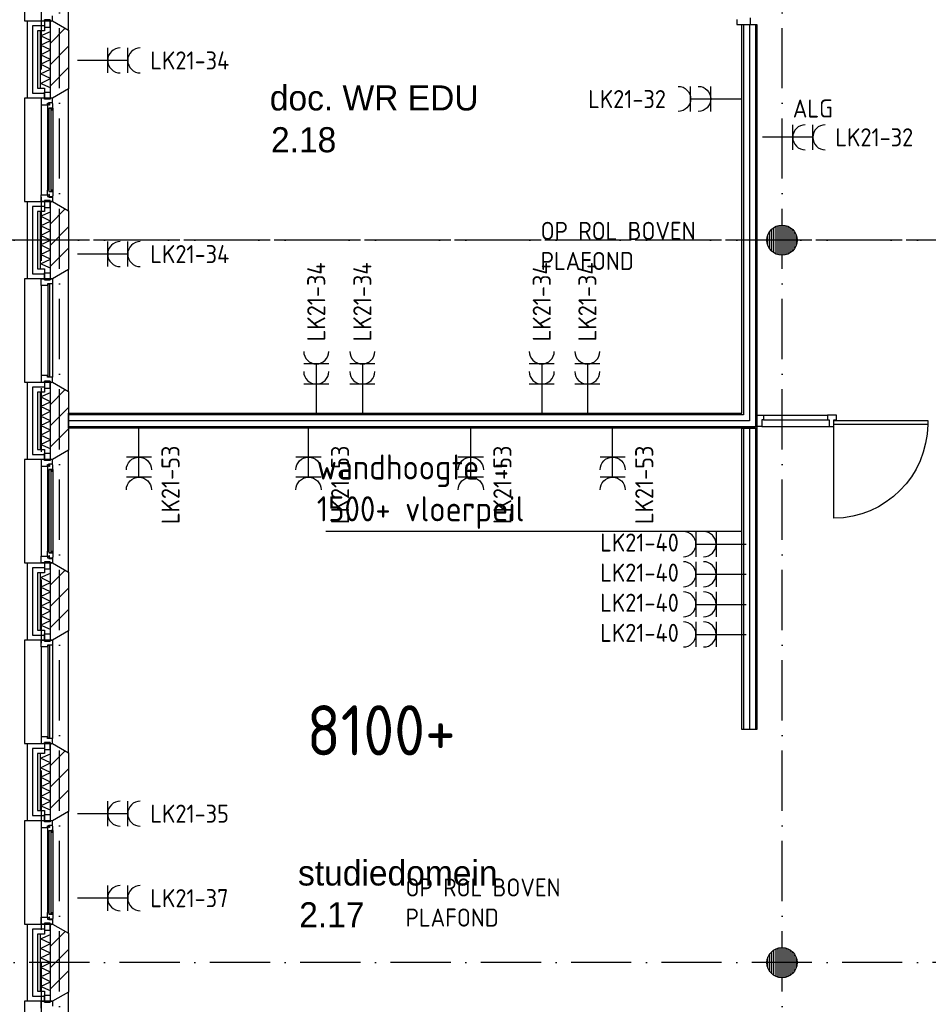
# Model space of a CAD drawing. Header units: millimetres. Extents: x 89505 to 241280, y 191 to 84291.
# Tile 22 of 45: x 173708 to 182763, y 19648 to 29460. Entities that reach past the tile are written whole.
import ezdxf
from ezdxf.enums import TextEntityAlignment as Align

# ---------------------------------------------------------------- set-up
doc = ezdxf.new("R2010")
doc.units = ezdxf.units.MM
doc.header["$LTSCALE"] = 100
doc.linetypes.add('DASHDOT', pattern=[9, 6, -1.5, 0, -1.5])
doc.linetypes.add('HIDDEN', pattern=[9.525, 6.35, -3.175])
doc.layers.get('0').update_dxf_attribs({"linetype": 'CONTINUOUS'})
for name, color, linetype in [('AL$1----_ALGEMEEN', 7, 'CONTINUOUS'), ('AL$1----_TEKST', 7, 'CONTINUOUS'), ('AL$7----_STRAMIEN', 1, 'DASHDOT'), ('AL21----_BUITENWAND', 4, 'CONTINUOUS'), ('AL21K---_ISOLATIE', 1, 'CONTINUOUS'), ('AL22----_BINNENWAND', 7, 'CONTINUOUS'), ('AL28----_KONSTRUKTIE', 3, 'CONTINUOUS'), ('AL31----_BUITENKOZ', 7, 'CONTINUOUS'), ('AL32----_BINNENKOZ', 7, 'CONTINUOUS'), ('ALL-----_REFLIJNEN', 8, 'CONTINUOUS'), ('ALXA3---_VOLZWART', 14, 'CONTINUOUS'), ('ALXAA---_GEWBETON', 12, 'CONTINUOUS'), ('ALXAB---_PREFABBETON', 1, 'CONTINUOUS'), ('BL$4----', 7, 'CONTINUOUS'), ('BOUW', 8, 'CONTINUOUS'), ('EA61303-_ARCEER', 1, 'CONTINUOUS'), ('EB63103-_ATTRIB', 2, 'CONTINUOUS'), ('EL63103-_LICHT-WCD230V', 3, 'CONTINUOUS'), ('LIJN070', 130, 'CONTINUOUS')]:
    doc.layers.add(name, color=color, linetype=linetype)
doc.styles.add('1_8', font='ISO', dxfattribs={"height": 1.8})
doc.styles.add('BURO-025', font='BUROFONT.shx', dxfattribs={"height": 250})
doc.styles.add('NORATT', font='isocp.shx')
doc.styles.get("Standard").update_dxf_attribs({"font": 'iso.shx'})

# ---------------------------------------------------------------- blocks, each defined once
blk = doc.blocks.new('ES3W2A')
for p, q in [((1.25, 2), (-1.25, 2)), ((0, 2), (0, -3)), ((1.25, 0), (-1.25, 0))]:
    blk.add_line(p, q)
for centre in [(0, 3.25), (0, 1.25)]:
    blk.add_arc(centre, 1.25, 180, 0)
at = {"style": 'NORATT'}
for tag, flags, p in [('VERMOGEN', 9, (-2.5, 5)), ('GROEP', 8, (0, 5)), ('SCHAK', 8, (2.5, 5)), ('GELIJK', 9, (5, 5)), ('KAST', 9, (7, 5)), ('TAL', 8, (2.5, 5))]:
    blk.add_attdef(tag, text='', height=1.8, rotation=90, dxfattribs=dict(at, flags=flags)).set_placement(p, align=Align.MIDDLE_CENTER)
at = {"style": 'NORATT', "width": 0.7, "flags": 8}
blk.add_attdef('DOEL', text='', height=1.8, rotation=90, dxfattribs=at).set_placement((-2.5, 5), align=Align.MIDDLE_LEFT)
at = {"style": 'NORATT', "flags": 9}
blk.add_attdef('M_CODE', text='', height=1.8, dxfattribs=at).set_placement((0, 0), align=Align.MIDDLE_CENTER)

msp = doc.modelspace()

# ---------------------------------------------------------------- linework, layer by layer
at = {"color": 8, "linetype": 'Continuous'}
for p, q in [((181757.6, 25520.4), (181757.6, 25473.4)), ((181847.6, 25520.4), (181757.6, 25520.4)), ((181847.6, 25473.4), (181847.6, 25520.4)), ((181757.6, 25473.4), (181774.6, 25473.4)), ((181774.6, 25473.4), (181774.6, 25406.4)), ((181820.6, 25473.4), (181847.6, 25473.4)), ((181820.6, 25406.4), (181820.6, 25473.4)), ((181774.6, 25406.4), (181820.6, 25406.4))]:
    msp.add_line(p, q, dxfattribs=at)
msp.add_lwpolyline([(181055.1, 25520.4), (181122.1, 25520.4), (181122.1, 25473.4), (181105.1, 25473.4), (181105.1, 25406.4), (181055.1, 25406.4)], close=True, dxfattribs=at)
msp.add_lwpolyline([(182757.1, 25426.4, -0.408724), (181822.6, 24491.9), (181822.6, 25426.4)], format="xyb", dxfattribs=at)
at = {"layer": 'AL$1----_ALGEMEEN', "color": 8}
msp.add_line((176757.4, 24363.7), (180898.1, 24363.7), dxfattribs=at)
at = {"layer": 'AL$7----_STRAMIEN', "color": 1}
for p, q in [((174105.1, 7174.9), (174105.1, 61763.4)), ((174105.1, 7174.9), (174105.1, 61763.4)), ((192144.3, 27263.4), (170205.1, 27263.4)), ((194205.1, 27263.4), (170205.1, 27263.4)), ((194205.1, 20063.4), (170205.1, 20063.4))]:
    msp.add_line(p, q, dxfattribs=at)
msp.add_lwpolyline([(181305.1, 7174.9), (181305.1, 76515.8)], dxfattribs=at)
at = {"layer": 'AL21----_BUITENWAND', "color": 8}
for p, q in [((173785.1, 29448.4), (173954.1, 29448.4)), ((173785.1, 28678.4), (173785.1, 29448.4)), ((173954.1, 29448.4), (173954.1, 29348.4)), ((173885.1, 29348.4), (173885.1, 28778.4)), ((173954.1, 29348.4), (173885.1, 29348.4)), ((173885.1, 28778.4), (173954.1, 28778.4)), ((173954.1, 28778.4), (173954.1, 28678.4)), ((173954.1, 28678.4), (173785.1, 28678.4)), ((173785.1, 27648.4), (173954.1, 27648.4)), ((173785.1, 26878.4), (173785.1, 27648.4)), ((173954.1, 27648.4), (173954.1, 27548.4)), ((173885.1, 27548.4), (173885.1, 26978.4)), ((173954.1, 27548.4), (173885.1, 27548.4)), ((173885.1, 26978.4), (173954.1, 26978.4)), ((173954.1, 26978.4), (173954.1, 26878.4)), ((173954.1, 26878.4), (173785.1, 26878.4)), ((173785.1, 25848.4), (173954.1, 25848.4)), ((173785.1, 25078.4), (173785.1, 25848.4)), ((173954.1, 25848.4), (173954.1, 25748.4)), ((173885.1, 25748.4), (173885.1, 25178.4)), ((173954.1, 25748.4), (173885.1, 25748.4)), ((173885.1, 25178.4), (173954.1, 25178.4)), ((173954.1, 25178.4), (173954.1, 25078.4)), ((173954.1, 25078.4), (173785.1, 25078.4)), ((173785.1, 24048.4), (173954.1, 24048.4)), ((173785.1, 23278.4), (173785.1, 24048.4)), ((173954.1, 24048.4), (173954.1, 23948.4)), ((173885.1, 23948.4), (173885.1, 23378.4)), ((173954.1, 23948.4), (173885.1, 23948.4)), ((173885.1, 23378.4), (173954.1, 23378.4)), ((173954.1, 23378.4), (173954.1, 23278.4)), ((173954.1, 23278.4), (173785.1, 23278.4)), ((173785.1, 22248.4), (173954.1, 22248.4)), ((173785.1, 21478.4), (173785.1, 22248.4)), ((173954.1, 22248.4), (173954.1, 22148.4)), ((173885.1, 22148.4), (173885.1, 21578.4)), ((173954.1, 22148.4), (173885.1, 22148.4)), ((173885.1, 21578.4), (173954.1, 21578.4)), ((173954.1, 21578.4), (173954.1, 21478.4)), ((173954.1, 21478.4), (173785.1, 21478.4)), ((173785.1, 20448.4), (173954.1, 20448.4)), ((173785.1, 19678.4), (173785.1, 20448.4)), ((173954.1, 20448.4), (173954.1, 20348.4)), ((173885.1, 20348.4), (173885.1, 19778.4)), ((173954.1, 20348.4), (173885.1, 20348.4)), ((173885.1, 19778.4), (173954.1, 19778.4)), ((173954.1, 19778.4), (173954.1, 19678.4)), ((173954.1, 19678.4), (173785.1, 19678.4))]:
    msp.add_line(p, q, dxfattribs=at)
at = {"layer": 'AL21K---_ISOLATIE', "color": 8, "linetype": 'Continuous'}
for p, q in [((173915.1, 28778.4), (173915.1, 29348.4)), ((173915.1, 29300.9), (174015.1, 29344.2)), ((174015.1, 28778.4), (174015.1, 29348.4)), ((174015.1, 29253.4), (173915.1, 29300.9)), ((173915.1, 29205.9), (174015.1, 29253.4)), ((174015.1, 29158.4), (173915.1, 29205.9)), ((173915.1, 29110.9), (174015.1, 29158.4)), ((174015.1, 29063.4), (173915.1, 29110.9)), ((173915.1, 29015.9), (174015.1, 29063.4)), ((174015.1, 28968.4), (173915.1, 29015.9)), ((173915.1, 28920.9), (174015.1, 28968.4)), ((174015.1, 28873.4), (173915.1, 28920.9)), ((173915.1, 28825.9), (174015.1, 28873.4)), ((174015.1, 28782.6), (173915.1, 28825.9)), ((173915.1, 26978.4), (173915.1, 27548.4)), ((173915.1, 27500.9), (174015.1, 27544.2)), ((174015.1, 27453.4), (173915.1, 27500.9)), ((174015.1, 26978.4), (174015.1, 27548.4)), ((173915.1, 27405.9), (174015.1, 27453.4)), ((174015.1, 27358.4), (173915.1, 27405.9)), ((173915.1, 27310.9), (174015.1, 27358.4)), ((174015.1, 27263.4), (173915.1, 27310.9)), ((173915.1, 27215.9), (174015.1, 27263.4)), ((174015.1, 27168.4), (173915.1, 27215.9)), ((173915.1, 27120.9), (174015.1, 27168.4)), ((174015.1, 27073.4), (173915.1, 27120.9)), ((173915.1, 27025.9), (174015.1, 27073.4)), ((174015.1, 26982.6), (173915.1, 27025.9)), ((173915.1, 25178.4), (173915.1, 25748.4)), ((173915.1, 25700.9), (174015.1, 25744.2)), ((174015.1, 25178.4), (174015.1, 25748.4)), ((174015.1, 25653.4), (173915.1, 25700.9)), ((173915.1, 25605.9), (174015.1, 25653.4)), ((174015.1, 25558.4), (173915.1, 25605.9)), ((173915.1, 25510.9), (174015.1, 25558.4)), ((174015.1, 25463.4), (173915.1, 25510.9)), ((173915.1, 25415.9), (174015.1, 25463.4)), ((174015.1, 25368.4), (173915.1, 25415.9)), ((173915.1, 25320.9), (174015.1, 25368.4)), ((174015.1, 25273.4), (173915.1, 25320.9)), ((173915.1, 25225.9), (174015.1, 25273.4)), ((174015.1, 25182.6), (173915.1, 25225.9)), ((173915.1, 23378.4), (173915.1, 23948.4)), ((173915.1, 23900.9), (174015.1, 23944.2)), ((174015.1, 23378.4), (174015.1, 23948.4)), ((174015.1, 23853.4), (173915.1, 23900.9)), ((173915.1, 23805.9), (174015.1, 23853.4)), ((174015.1, 23758.4), (173915.1, 23805.9)), ((173915.1, 23710.9), (174015.1, 23758.4)), ((174015.1, 23663.4), (173915.1, 23710.9)), ((173915.1, 23615.9), (174015.1, 23663.4)), ((174015.1, 23568.4), (173915.1, 23615.9)), ((173915.1, 23520.9), (174015.1, 23568.4)), ((174015.1, 23473.4), (173915.1, 23520.9)), ((173915.1, 23425.9), (174015.1, 23473.4)), ((174015.1, 23382.6), (173915.1, 23425.9)), ((173915.1, 21578.4), (173915.1, 22148.4)), ((173915.1, 22100.9), (174015.1, 22144.2)), ((174015.1, 22053.4), (173915.1, 22100.9)), ((174015.1, 21578.4), (174015.1, 22148.4)), ((173915.1, 22005.9), (174015.1, 22053.4)), ((174015.1, 21958.4), (173915.1, 22005.9)), ((173915.1, 21910.9), (174015.1, 21958.4)), ((174015.1, 21863.4), (173915.1, 21910.9)), ((173915.1, 21815.9), (174015.1, 21863.4)), ((174015.1, 21768.4), (173915.1, 21815.9)), ((173915.1, 21720.9), (174015.1, 21768.4)), ((174015.1, 21673.4), (173915.1, 21720.9)), ((173915.1, 21625.9), (174015.1, 21673.4)), ((174015.1, 21582.6), (173915.1, 21625.9)), ((173915.1, 19778.4), (173915.1, 20348.4)), ((173915.1, 20300.9), (174015.1, 20344.2)), ((174015.1, 19778.4), (174015.1, 20348.4)), ((174015.1, 20253.4), (173915.1, 20300.9)), ((173915.1, 20205.9), (174015.1, 20253.4)), ((174015.1, 20158.4), (173915.1, 20205.9)), ((173915.1, 20110.9), (174015.1, 20158.4)), ((174015.1, 20063.4), (173915.1, 20110.9)), ((173915.1, 20015.9), (174015.1, 20063.4)), ((174015.1, 19968.4), (173915.1, 20015.9)), ((173915.1, 19920.9), (174015.1, 19968.4)), ((174015.1, 19873.4), (173915.1, 19920.9)), ((173915.1, 19825.9), (174015.1, 19873.4)), ((174015.1, 19782.6), (173915.1, 19825.9))]:
    msp.add_line(p, q, dxfattribs=at)
at = {"layer": 'AL22----_BINNENWAND', "color": 8}
for p, q in [((180905.1, 29412.3), (181055.1, 29412.3)), ((180905.1, 25538.4), (180905.1, 29412.3)), ((181055.1, 29412.3), (181055.1, 25388.4)), ((174195.1, 25538.4), (180905.1, 25538.4)), ((174195.1, 25388.4), (174195.1, 25538.4)), ((181055.1, 25388.4), (174195.1, 25388.4)), ((180905.1, 25388.4), (181055.1, 25388.4)), ((180905.1, 22388.4), (180905.1, 25388.4)), ((181055.1, 25388.4), (181055.1, 22388.4)), ((181055.1, 22388.4), (180905.1, 22388.4))]:
    msp.add_line(p, q, dxfattribs=at)
at = {"layer": 'AL22----_BINNENWAND', "color": 8, "linetype": 'Continuous'}
for p, q in [((180920.1, 29412.3), (180920.1, 25523.4)), ((181040.1, 29412.3), (181040.1, 25403.4)), ((180920.1, 25523.4), (174195.1, 25523.4)), ((181040.1, 25403.4), (174195.1, 25403.4)), ((180920.1, 25388.4), (180920.1, 22388.4)), ((181040.1, 25388.4), (181040.1, 22388.4))]:
    msp.add_line(p, q, dxfattribs=at)
at = {"layer": 'AL28----_KONSTRUKTIE', "color": 8}
for p, q in [((174015.1, 28678.4), (174015.1, 29448.4)), ((174015.1, 29448.4), (174035.1, 29448.4)), ((174035.1, 29448.4), (174195.1, 29356)), ((174195.1, 29356), (174195.1, 28770.8)), ((174195.1, 28770.8), (174035.1, 28678.4)), ((174035.1, 28678.4), (174015.1, 28678.4)), ((174015.1, 26878.4), (174015.1, 27648.4)), ((174015.1, 27648.4), (174035.1, 27648.4)), ((174035.1, 27648.4), (174195.1, 27556)), ((174195.1, 27556), (174195.1, 26970.8)), ((174195.1, 26970.8), (174035.1, 26878.4)), ((174035.1, 26878.4), (174015.1, 26878.4)), ((174015.1, 25078.4), (174015.1, 25848.4)), ((174015.1, 25848.4), (174035.1, 25848.4)), ((174035.1, 25848.4), (174195.1, 25756)), ((174195.1, 25756), (174195.1, 25170.8)), ((174195.1, 25170.8), (174035.1, 25078.4)), ((174035.1, 25078.4), (174015.1, 25078.4)), ((174015.1, 23278.4), (174015.1, 24048.4)), ((174015.1, 24048.4), (174035.1, 24048.4)), ((174035.1, 24048.4), (174195.1, 23956)), ((174195.1, 23956), (174195.1, 23370.8)), ((174195.1, 23370.8), (174035.1, 23278.4)), ((174035.1, 23278.4), (174015.1, 23278.4)), ((174015.1, 21478.4), (174015.1, 22248.4)), ((174015.1, 22248.4), (174035.1, 22248.4)), ((174035.1, 22248.4), (174195.1, 22156)), ((174195.1, 22156), (174195.1, 21570.8)), ((174195.1, 21570.8), (174035.1, 21478.4)), ((174035.1, 21478.4), (174015.1, 21478.4)), ((174015.1, 19678.4), (174015.1, 20448.4)), ((174015.1, 20448.4), (174035.1, 20448.4)), ((174035.1, 20448.4), (174195.1, 20356)), ((174195.1, 20356), (174195.1, 19770.8)), ((174195.1, 19770.8), (174035.1, 19678.4)), ((174035.1, 19678.4), (174015.1, 19678.4))]:
    msp.add_line(p, q, dxfattribs=at)
for centre in [(181305.3, 27263.4), (181305.3, 20063.4)]:
    msp.add_circle(centre, 150, dxfattribs=at)
at = {"layer": 'AL31----_BUITENKOZ', "color": 8}
for p, q in [((174195.1, 29356), (174195.1, 30570.8)), ((173755.1, 30478.4), (173755.1, 29448.4)), ((173755.1, 29448.4), (174035.1, 29448.4)), ((173954.1, 29458.4), (173954.1, 29387.4)), ((174010.1, 29458.4), (173954.1, 29458.4)), ((174010.1, 29387.4), (174010.1, 29458.4)), ((174035.1, 29448.4), (174195.1, 29356)), ((173954.1, 29387.4), (174010.1, 29387.4)), ((174195.1, 28770.8), (174035.1, 28678.4)), ((174195.1, 27556), (174195.1, 28770.8)), ((173755.1, 28678.4), (173755.1, 27648.4)), ((174035.1, 28678.4), (173755.1, 28678.4)), ((173921.1, 28678.4), (173921.1, 28611.4)), ((173954.1, 28678.4), (173921.1, 28678.4)), ((173954.1, 28739.4), (174010.1, 28739.4)), ((173954.1, 28668.4), (173954.1, 28739.4)), ((173954.1, 28668.4), (173954.1, 28678.4)), ((174010.1, 28668.4), (173954.1, 28668.4)), ((174010.1, 28668.4), (173954.1, 28668.4)), ((174010.1, 28739.4), (174010.1, 28668.4)), ((174010.1, 28678.4), (174010.1, 28668.4)), ((174035.1, 28678.4), (174010.1, 28678.4)), ((174035.1, 28634.4), (174035.1, 28678.4)), ((173921.1, 28611.4), (173921.1, 27715.4)), ((173921.1, 28611.4), (173984.1, 28611.4)), ((173984.1, 28628.4), (173999.1, 28628.4)), ((173984.1, 28611.4), (173984.1, 28628.4)), ((173984.1, 28616.7), (173984.1, 28611.4)), ((173999.1, 28616.7), (173984.1, 28616.7)), ((173984.1, 28611.4), (173984.1, 28564.3)), ((173984.1, 28564.3), (173984.1, 27762.5)), ((173984.1, 28564.3), (173997.1, 28562.2)), ((173997.1, 28579.2), (174038.1, 28579.2)), ((173997.1, 28562.2), (173997.1, 28579.2)), ((173999.1, 28634.4), (174035.1, 28634.4)), ((173999.1, 28628.4), (173999.1, 28634.4)), ((173999.1, 28608.7), (173999.1, 28616.7)), ((174004.1, 28608.7), (173999.1, 28608.7)), ((174004.1, 28631.2), (174004.1, 28608.7)), ((174033.9, 28631.2), (174004.1, 28631.2)), ((174022.3, 28579.2), (174022.3, 28562.2)), ((174035.8, 28579.2), (174022.3, 28579.2)), ((174022.3, 28562.2), (174035.8, 28562.2)), ((174033.9, 28624.1), (174033.9, 28631.2)), ((174038.1, 28621.7), (174033.9, 28624.1)), ((174035.8, 28562.2), (174035.8, 28579.2)), ((174038.1, 28579.2), (174038.1, 28621.7)), ((174038.1, 28579.2), (174038.1, 27747.6)), ((173921.1, 27715.4), (173984.1, 27715.4)), ((173921.1, 27648.4), (173921.1, 27715.4)), ((173984.1, 27762.5), (173997.1, 27764.6)), ((173984.1, 27715.4), (173984.1, 27762.5)), ((173984.1, 27710.1), (173984.1, 27715.4)), ((173984.1, 27715.4), (173984.1, 27698.4)), ((173999.1, 27710.1), (173984.1, 27710.1)), ((173984.1, 27698.4), (173999.1, 27698.4)), ((173997.1, 27764.6), (173997.1, 27747.6)), ((173997.1, 27747.6), (174038.1, 27747.6)), ((173999.1, 27718.1), (173999.1, 27710.1)), ((174004.1, 27718.1), (173999.1, 27718.1)), ((173999.1, 27698.4), (173999.1, 27692.4)), ((173999.1, 27692.4), (174035.1, 27692.4)), ((174004.1, 27695.6), (174004.1, 27718.1)), ((174033.9, 27695.6), (174004.1, 27695.6)), ((174022.3, 27764.6), (174035.8, 27764.6)), ((174022.3, 27747.6), (174022.3, 27764.6)), ((174035.8, 27747.6), (174022.3, 27747.6)), ((174038.1, 27705.1), (174033.9, 27702.6)), ((174033.9, 27702.6), (174033.9, 27695.6)), ((174035.1, 27692.4), (174035.1, 27648.4)), ((174035.8, 27764.6), (174035.8, 27747.6)), ((174038.1, 27747.6), (174038.1, 27705.1)), ((173755.1, 27648.4), (174035.1, 27648.4)), ((173954.1, 27648.4), (173921.1, 27648.4)), ((173954.1, 27658.4), (173954.1, 27648.4)), ((174010.1, 27658.4), (173954.1, 27658.4)), ((173954.1, 27658.4), (173954.1, 27587.4)), ((174010.1, 27658.4), (173954.1, 27658.4)), ((173954.1, 27587.4), (174010.1, 27587.4)), ((174010.1, 27648.4), (174010.1, 27658.4)), ((174010.1, 27587.4), (174010.1, 27658.4)), ((174035.1, 27648.4), (174010.1, 27648.4)), ((174035.1, 27648.4), (174195.1, 27556)), ((173954.1, 26939.4), (174010.1, 26939.4)), ((173954.1, 26868.4), (173954.1, 26939.4)), ((174010.1, 26939.4), (174010.1, 26868.4)), ((174195.1, 26970.8), (174035.1, 26878.4)), ((174195.1, 25756), (174195.1, 26970.8)), ((173755.1, 26878.4), (173755.1, 25848.4)), ((174035.1, 26878.4), (173755.1, 26878.4)), ((173921.1, 26811.4), (173921.1, 25915.4)), ((174010.1, 26868.4), (173954.1, 26868.4)), ((174035.1, 26828.4), (174035.1, 25898.4)), ((173755.1, 25848.4), (174035.1, 25848.4)), ((173954.1, 25858.4), (173954.1, 25787.4)), ((174010.1, 25858.4), (173954.1, 25858.4)), ((174010.1, 25787.4), (174010.1, 25858.4)), ((174035.1, 25848.4), (174195.1, 25756)), ((173954.1, 25787.4), (174010.1, 25787.4)), ((173954.1, 25139.4), (174010.1, 25139.4)), ((173954.1, 25068.4), (173954.1, 25139.4)), ((174010.1, 25139.4), (174010.1, 25068.4)), ((174195.1, 25170.8), (174035.1, 25078.4)), ((174195.1, 23956), (174195.1, 25170.8)), ((173755.1, 25078.4), (173755.1, 24048.4)), ((174035.1, 25078.4), (173755.1, 25078.4)), ((173921.1, 25078.4), (173921.1, 25011.4)), ((173954.1, 25078.4), (173921.1, 25078.4)), ((173954.1, 25068.4), (173954.1, 25078.4)), ((174010.1, 25068.4), (173954.1, 25068.4)), ((174010.1, 25068.4), (173954.1, 25068.4)), ((173984.1, 25028.4), (173999.1, 25028.4)), ((173984.1, 25011.4), (173984.1, 25028.4)), ((173999.1, 25034.4), (174035.1, 25034.4)), ((173999.1, 25028.4), (173999.1, 25034.4)), ((174004.1, 25031.2), (174004.1, 25008.7)), ((174033.9, 25031.2), (174004.1, 25031.2)), ((174010.1, 25078.4), (174010.1, 25068.4)), ((174035.1, 25078.4), (174010.1, 25078.4)), ((174033.9, 25024.1), (174033.9, 25031.2)), ((174038.1, 25021.7), (174033.9, 25024.1)), ((174035.1, 25034.4), (174035.1, 25078.4)), ((174038.1, 24979.2), (174038.1, 25021.7)), ((173921.1, 25011.4), (173921.1, 24115.4)), ((173921.1, 25011.4), (173984.1, 25011.4)), ((173984.1, 25016.7), (173984.1, 25011.4)), ((173999.1, 25016.7), (173984.1, 25016.7)), ((173984.1, 25011.4), (173984.1, 24964.3)), ((173984.1, 24964.3), (173984.1, 24162.5)), ((173984.1, 24964.3), (173997.1, 24962.2)), ((173997.1, 24979.2), (174038.1, 24979.2)), ((173997.1, 24962.2), (173997.1, 24979.2)), ((173999.1, 25008.7), (173999.1, 25016.7)), ((174004.1, 25008.7), (173999.1, 25008.7)), ((174022.3, 24979.2), (174022.3, 24962.2)), ((174035.8, 24979.2), (174022.3, 24979.2)), ((174022.3, 24962.2), (174035.8, 24962.2)), ((174035.8, 24962.2), (174035.8, 24979.2)), ((174038.1, 24979.2), (174038.1, 24147.6)), ((173984.1, 24162.5), (173997.1, 24164.6)), ((173984.1, 24115.4), (173984.1, 24162.5)), ((173997.1, 24164.6), (173997.1, 24147.6)), ((173997.1, 24147.6), (174038.1, 24147.6)), ((174022.3, 24164.6), (174035.8, 24164.6)), ((174022.3, 24147.6), (174022.3, 24164.6)), ((174035.8, 24147.6), (174022.3, 24147.6)), ((174035.8, 24164.6), (174035.8, 24147.6)), ((174038.1, 24147.6), (174038.1, 24105.1)), ((173755.1, 24048.4), (174035.1, 24048.4)), ((173921.1, 24115.4), (173984.1, 24115.4)), ((173921.1, 24048.4), (173921.1, 24115.4)), ((173954.1, 24048.4), (173921.1, 24048.4)), ((173954.1, 24058.4), (173954.1, 24048.4)), ((174010.1, 24058.4), (173954.1, 24058.4)), ((173954.1, 24058.4), (173954.1, 23987.4)), ((174010.1, 24058.4), (173954.1, 24058.4)), ((173984.1, 24110.1), (173984.1, 24115.4)), ((173984.1, 24115.4), (173984.1, 24098.4)), ((173999.1, 24110.1), (173984.1, 24110.1)), ((173984.1, 24098.4), (173999.1, 24098.4)), ((173999.1, 24118.1), (173999.1, 24110.1)), ((174004.1, 24118.1), (173999.1, 24118.1)), ((173999.1, 24098.4), (173999.1, 24092.4)), ((173999.1, 24092.4), (174035.1, 24092.4)), ((174004.1, 24095.6), (174004.1, 24118.1)), ((174033.9, 24095.6), (174004.1, 24095.6)), ((174010.1, 24048.4), (174010.1, 24058.4)), ((174010.1, 23987.4), (174010.1, 24058.4)), ((174035.1, 24048.4), (174010.1, 24048.4)), ((174038.1, 24105.1), (174033.9, 24102.6)), ((174033.9, 24102.6), (174033.9, 24095.6)), ((174035.1, 24092.4), (174035.1, 24048.4)), ((174035.1, 24048.4), (174195.1, 23956)), ((173954.1, 23987.4), (174010.1, 23987.4)), ((174195.1, 23370.8), (174035.1, 23278.4)), ((174195.1, 22156), (174195.1, 23370.8)), ((173755.1, 23278.4), (173755.1, 22248.4)), ((174035.1, 23278.4), (173755.1, 23278.4)), ((173954.1, 23339.4), (174010.1, 23339.4)), ((173954.1, 23268.4), (173954.1, 23339.4)), ((174010.1, 23268.4), (173954.1, 23268.4)), ((174010.1, 23339.4), (174010.1, 23268.4)), ((173921.1, 23211.4), (173921.1, 22315.4)), ((174035.1, 23228.4), (174035.1, 22298.4)), ((173755.1, 22248.4), (174035.1, 22248.4)), ((173954.1, 22258.4), (173954.1, 22187.4)), ((174010.1, 22258.4), (173954.1, 22258.4)), ((173954.1, 22187.4), (174010.1, 22187.4)), ((174010.1, 22187.4), (174010.1, 22258.4)), ((174035.1, 22248.4), (174195.1, 22156)), ((173954.1, 21539.4), (174010.1, 21539.4)), ((173954.1, 21468.4), (173954.1, 21539.4)), ((174010.1, 21539.4), (174010.1, 21468.4)), ((174195.1, 21570.8), (174035.1, 21478.4)), ((174195.1, 20356), (174195.1, 21570.8)), ((173755.1, 21478.4), (173755.1, 20448.4)), ((174035.1, 21478.4), (173755.1, 21478.4)), ((173921.1, 21478.4), (173921.1, 21411.4)), ((173954.1, 21478.4), (173921.1, 21478.4)), ((173921.1, 21411.4), (173984.1, 21411.4)), ((173921.1, 21411.4), (173921.1, 20515.4)), ((173954.1, 21468.4), (173954.1, 21478.4)), ((174010.1, 21468.4), (173954.1, 21468.4)), ((174010.1, 21468.4), (173954.1, 21468.4)), ((173984.1, 21428.4), (173999.1, 21428.4)), ((173984.1, 21411.4), (173984.1, 21428.4)), ((173984.1, 21416.7), (173984.1, 21411.4)), ((173999.1, 21416.7), (173984.1, 21416.7)), ((173984.1, 21411.4), (173984.1, 21364.3)), ((173999.1, 21434.4), (174035.1, 21434.4)), ((173999.1, 21428.4), (173999.1, 21434.4)), ((173999.1, 21408.7), (173999.1, 21416.7)), ((174004.1, 21408.7), (173999.1, 21408.7)), ((174004.1, 21431.2), (174004.1, 21408.7)), ((174033.9, 21431.2), (174004.1, 21431.2)), ((174010.1, 21478.4), (174010.1, 21468.4)), ((174035.1, 21478.4), (174010.1, 21478.4)), ((174033.9, 21424.1), (174033.9, 21431.2)), ((174038.1, 21421.7), (174033.9, 21424.1)), ((174035.1, 21434.4), (174035.1, 21478.4)), ((174038.1, 21379.2), (174038.1, 21421.7)), ((173984.1, 21364.3), (173984.1, 20562.5)), ((173984.1, 21364.3), (173997.1, 21362.2)), ((173997.1, 21379.2), (174038.1, 21379.2)), ((173997.1, 21362.2), (173997.1, 21379.2)), ((174022.3, 21379.2), (174022.3, 21362.2)), ((174035.8, 21379.2), (174022.3, 21379.2)), ((174022.3, 21362.2), (174035.8, 21362.2)), ((174035.8, 21362.2), (174035.8, 21379.2)), ((174038.1, 21379.2), (174038.1, 20547.6)), ((173921.1, 20448.4), (173921.1, 20515.4)), ((173921.1, 20515.4), (173984.1, 20515.4)), ((173984.1, 20562.5), (173997.1, 20564.6)), ((173984.1, 20515.4), (173984.1, 20562.5)), ((173984.1, 20510.1), (173984.1, 20515.4)), ((173984.1, 20515.4), (173984.1, 20498.4)), ((173999.1, 20510.1), (173984.1, 20510.1)), ((173997.1, 20564.6), (173997.1, 20547.6)), ((173997.1, 20547.6), (174038.1, 20547.6)), ((173999.1, 20518.1), (173999.1, 20510.1)), ((174004.1, 20518.1), (173999.1, 20518.1)), ((174004.1, 20495.6), (174004.1, 20518.1)), ((174022.3, 20564.6), (174035.8, 20564.6)), ((174022.3, 20547.6), (174022.3, 20564.6)), ((174035.8, 20547.6), (174022.3, 20547.6)), ((174035.8, 20564.6), (174035.8, 20547.6)), ((174038.1, 20547.6), (174038.1, 20505.1)), ((173755.1, 20448.4), (174035.1, 20448.4)), ((173954.1, 20448.4), (173921.1, 20448.4)), ((173954.1, 20458.4), (173954.1, 20448.4)), ((174010.1, 20458.4), (173954.1, 20458.4)), ((173954.1, 20458.4), (173954.1, 20387.4)), ((174010.1, 20458.4), (173954.1, 20458.4)), ((173984.1, 20498.4), (173999.1, 20498.4)), ((173999.1, 20498.4), (173999.1, 20492.4)), ((173999.1, 20492.4), (174035.1, 20492.4)), ((174033.9, 20495.6), (174004.1, 20495.6)), ((174010.1, 20448.4), (174010.1, 20458.4)), ((174010.1, 20387.4), (174010.1, 20458.4)), ((174035.1, 20448.4), (174010.1, 20448.4)), ((174038.1, 20505.1), (174033.9, 20502.6)), ((174033.9, 20502.6), (174033.9, 20495.6)), ((174035.1, 20492.4), (174035.1, 20448.4)), ((174035.1, 20448.4), (174195.1, 20356)), ((173954.1, 20387.4), (174010.1, 20387.4)), ((173954.1, 19739.4), (174010.1, 19739.4)), ((173954.1, 19668.4), (173954.1, 19739.4)), ((174010.1, 19739.4), (174010.1, 19668.4)), ((174195.1, 19770.8), (174035.1, 19678.4)), ((174195.1, 18556), (174195.1, 19770.8)), ((173755.1, 19678.4), (173755.1, 18648.4)), ((174035.1, 19678.4), (173755.1, 19678.4)), ((174010.1, 19668.4), (173954.1, 19668.4))]:
    msp.add_line(p, q, dxfattribs=at)
at = {"layer": 'AL31----_BUITENKOZ', "color": 8, "linetype": 'Continuous'}
for p, q in [((173921.1, 29515.4), (173921.1, 29448.4)), ((173921.1, 29448.4), (173954.1, 29448.4)), ((173954.1, 29458.4), (174010.1, 29458.4)), ((173954.1, 29448.4), (173954.1, 29458.4)), ((174010.1, 29458.4), (174010.1, 29448.4)), ((174010.1, 29448.4), (174035.1, 29448.4)), ((174010.1, 29448.4), (174010.1, 29448.4)), ((174035.1, 29448.4), (174035.1, 29498.4)), ((173999.1, 28577.2), (173999.1, 27749.6)), ((174020.1, 28577.2), (173999.1, 28577.2)), ((174020.1, 27749.6), (174020.1, 28577.2)), ((173999.1, 27749.6), (174020.1, 27749.6)), ((173921.1, 26878.4), (173954.1, 26878.4)), ((173921.1, 26811.4), (173921.1, 26878.4)), ((173921.1, 26811.4), (173921.1, 26811.4)), ((173921.1, 26811.4), (173921.1, 26811.4)), ((173921.1, 26811.4), (173921.1, 26811.4)), ((173921.1, 26811.4), (173921.1, 26811.4)), ((173984.1, 26811.4), (173921.1, 26811.4)), ((173954.1, 26878.4), (173954.1, 26868.4)), ((173954.1, 26868.4), (174010.1, 26868.4)), ((173984.1, 26828.4), (173984.1, 26811.4)), ((174035.1, 26828.4), (173984.1, 26828.4)), ((173988.1, 26823.4), (173988.1, 25903.4)), ((174009.1, 26823.4), (173988.1, 26823.4)), ((174009.1, 25903.4), (174009.1, 26823.4)), ((174010.1, 26878.4), (174035.1, 26878.4)), ((174010.1, 26878.4), (174010.1, 26878.4)), ((174010.1, 26868.4), (174010.1, 26878.4)), ((174035.1, 26878.4), (174035.1, 26828.4)), ((174035.1, 26828.4), (174035.1, 26828.4)), ((173921.1, 25915.4), (173921.1, 25848.4)), ((173921.1, 25915.4), (173921.1, 25915.4)), ((173921.1, 25915.4), (173921.1, 25915.4)), ((173921.1, 25915.4), (173921.1, 25915.4)), ((173921.1, 25915.4), (173921.1, 25915.4)), ((173984.1, 25915.4), (173921.1, 25915.4)), ((173984.1, 25898.4), (173984.1, 25915.4)), ((173921.1, 25848.4), (173954.1, 25848.4)), ((173954.1, 25858.4), (174010.1, 25858.4)), ((173954.1, 25848.4), (173954.1, 25858.4)), ((174035.1, 25898.4), (173984.1, 25898.4)), ((173988.1, 25903.4), (174009.1, 25903.4)), ((174010.1, 25858.4), (174010.1, 25848.4)), ((174010.1, 25848.4), (174035.1, 25848.4)), ((174010.1, 25848.4), (174010.1, 25848.4)), ((174035.1, 25848.4), (174035.1, 25898.4)), ((174035.1, 25898.4), (174035.1, 25898.4)), ((181822.6, 25467.4), (182757.1, 25467.4)), ((181822.6, 25426.4), (181822.6, 25467.4)), ((182757.1, 25426.4), (181822.6, 25426.4)), ((182757.1, 25467.4), (182757.1, 25426.4)), ((173999.1, 24977.2), (173999.1, 24149.6)), ((174020.1, 24977.2), (173999.1, 24977.2)), ((174020.1, 24149.6), (174020.1, 24977.2)), ((173999.1, 24149.6), (174020.1, 24149.6)), ((173921.1, 23278.4), (173954.1, 23278.4)), ((173921.1, 23211.4), (173921.1, 23278.4)), ((173954.1, 23278.4), (173954.1, 23268.4)), ((173954.1, 23268.4), (174010.1, 23268.4)), ((174010.1, 23278.4), (174035.1, 23278.4)), ((174010.1, 23278.4), (174010.1, 23278.4)), ((174010.1, 23268.4), (174010.1, 23278.4)), ((174035.1, 23278.4), (174035.1, 23228.4)), ((173921.1, 23211.4), (173921.1, 23211.4)), ((173921.1, 23211.4), (173921.1, 23211.4)), ((173921.1, 23211.4), (173921.1, 23211.4)), ((173921.1, 23211.4), (173921.1, 23211.4)), ((173984.1, 23211.4), (173921.1, 23211.4)), ((173984.1, 23228.4), (173984.1, 23211.4)), ((174035.1, 23228.4), (173984.1, 23228.4)), ((173988.1, 23223.4), (173988.1, 22303.4)), ((174009.1, 23223.4), (173988.1, 23223.4)), ((174009.1, 22303.4), (174009.1, 23223.4)), ((174035.1, 23228.4), (174035.1, 23228.4)), ((173921.1, 22315.4), (173921.1, 22248.4)), ((173921.1, 22315.4), (173921.1, 22315.4)), ((173921.1, 22315.4), (173921.1, 22315.4)), ((173921.1, 22315.4), (173921.1, 22315.4)), ((173921.1, 22315.4), (173921.1, 22315.4)), ((173984.1, 22315.4), (173921.1, 22315.4)), ((173984.1, 22298.4), (173984.1, 22315.4)), ((174035.1, 22298.4), (173984.1, 22298.4)), ((173988.1, 22303.4), (174009.1, 22303.4)), ((174035.1, 22248.4), (174035.1, 22298.4)), ((174035.1, 22298.4), (174035.1, 22298.4)), ((173921.1, 22248.4), (173954.1, 22248.4)), ((173954.1, 22258.4), (174010.1, 22258.4)), ((173954.1, 22248.4), (173954.1, 22258.4)), ((174010.1, 22258.4), (174010.1, 22248.4)), ((174010.1, 22248.4), (174035.1, 22248.4)), ((174010.1, 22248.4), (174010.1, 22248.4)), ((173999.1, 21377.2), (173999.1, 20549.6)), ((174020.1, 21377.2), (173999.1, 21377.2)), ((174020.1, 20549.6), (174020.1, 21377.2)), ((173999.1, 20549.6), (174020.1, 20549.6)), ((173921.1, 19678.4), (173954.1, 19678.4)), ((173921.1, 19611.4), (173921.1, 19678.4)), ((173954.1, 19678.4), (173954.1, 19668.4)), ((173954.1, 19668.4), (174010.1, 19668.4)), ((174010.1, 19678.4), (174035.1, 19678.4)), ((174010.1, 19678.4), (174010.1, 19678.4)), ((174010.1, 19668.4), (174010.1, 19678.4)), ((174035.1, 19678.4), (174035.1, 19628.4))]:
    msp.add_line(p, q, dxfattribs=at)
at = {"layer": 'AL32----_BINNENKOZ', "color": 8}
for p, q in [((180853.6, 29462.3), (180853.6, 29412.3)), ((180992.6, 29412.3), (180992.6, 29479.3)), ((180853.6, 29412.3), (180992.6, 29412.3)), ((181122.1, 25520.4), (181757.6, 25520.4)), ((181122.1, 25473.4), (181757.6, 25473.4)), ((179891.1, 25388.4), (174262.1, 25388.4)), ((181105.1, 25406.4), (181774.6, 25406.4))]:
    msp.add_line(p, q, dxfattribs=at)
at = {"layer": 'ALL-----_REFLIJNEN', "color": 8, "linetype": 'Continuous'}
for p, q in [((173835.1, 29398.4), (173835.1, 28728.4)), ((173954.1, 29398.4), (173835.1, 29398.4)), ((180980.1, 29412.3), (180980.1, 25463.4)), ((173835.1, 28728.4), (173954.1, 28728.4)), ((173835.1, 27598.4), (173835.1, 26928.4)), ((173954.1, 27598.4), (173835.1, 27598.4)), ((173835.1, 26928.4), (173954.1, 26928.4)), ((173835.1, 25798.4), (173835.1, 25128.4)), ((173954.1, 25798.4), (173835.1, 25798.4)), ((180980.1, 25463.4), (174195.1, 25463.4)), ((180980.1, 25388.4), (180980.1, 22388.4)), ((173835.1, 25128.4), (173954.1, 25128.4)), ((173835.1, 23998.4), (173835.1, 23328.4)), ((173954.1, 23998.4), (173835.1, 23998.4)), ((173835.1, 23328.4), (173954.1, 23328.4)), ((173835.1, 22198.4), (173835.1, 21528.4)), ((173954.1, 22198.4), (173835.1, 22198.4)), ((173835.1, 21528.4), (173954.1, 21528.4)), ((173835.1, 20398.4), (173835.1, 19728.4)), ((173954.1, 20398.4), (173835.1, 20398.4)), ((173835.1, 19728.4), (173954.1, 19728.4))]:
    msp.add_line(p, q, dxfattribs=at)
at = {"layer": 'ALXA3---_VOLZWART', "color": 8}
for p, q in [((173835.1, 29398.4), (173835.1, 28728.4)), ((173954.1, 29398.4), (173835.1, 29398.4)), ((173835.1, 28728.4), (173954.1, 28728.4)), ((173835.1, 27598.4), (173835.1, 26928.4)), ((173954.1, 27598.4), (173835.1, 27598.4)), ((173835.1, 26928.4), (173954.1, 26928.4)), ((173835.1, 25798.4), (173835.1, 25128.4)), ((173954.1, 25798.4), (173835.1, 25798.4)), ((173835.1, 25128.4), (173954.1, 25128.4)), ((173835.1, 23998.4), (173835.1, 23328.4)), ((173954.1, 23998.4), (173835.1, 23998.4)), ((173835.1, 23328.4), (173954.1, 23328.4)), ((173835.1, 22198.4), (173835.1, 21528.4)), ((173954.1, 22198.4), (173835.1, 22198.4)), ((173835.1, 21528.4), (173954.1, 21528.4)), ((173835.1, 20398.4), (173835.1, 19728.4)), ((173954.1, 20398.4), (173835.1, 20398.4)), ((173835.1, 19728.4), (173954.1, 19728.4))]:
    msp.add_line(p, q, dxfattribs=at)
at = {"layer": 'ALXAA---_GEWBETON', "color": 8}
for p, q in [((181225.3, 27136.5), (181225.3, 27390.3)), ((181245.3, 27125.9), (181245.3, 27400.9)), ((181265.3, 27118.8), (181265.3, 27408)), ((181285.3, 27114.7), (181285.3, 27412.1)), ((181305.3, 27113.4), (181305.3, 27413.4)), ((181325.3, 27114.7), (181325.3, 27412.1)), ((181345.3, 27118.8), (181345.3, 27408)), ((181365.3, 27125.9), (181365.3, 27400.9)), ((181385.3, 27136.5), (181385.3, 27390.3)), ((181165.3, 27209.5), (181165.3, 27317.2)), ((181185.3, 27173.4), (181185.3, 27353.4)), ((181205.3, 27151.6), (181205.3, 27375.2)), ((181405.3, 27151.6), (181405.3, 27375.2)), ((181425.3, 27173.4), (181425.3, 27353.4)), ((181445.3, 27209.5), (181445.3, 27317.2)), ((181305.3, 19913.4), (181305.3, 20213.4)), ((181165.3, 20009.5), (181165.3, 20117.2)), ((181185.3, 19973.4), (181185.3, 20153.4)), ((181205.3, 19951.6), (181205.3, 20175.2)), ((181225.3, 19936.5), (181225.3, 20190.3)), ((181245.3, 19925.9), (181245.3, 20200.9)), ((181265.3, 19918.8), (181265.3, 20208)), ((181285.3, 19914.7), (181285.3, 20212.1)), ((181325.3, 19914.7), (181325.3, 20212.1)), ((181345.3, 19918.8), (181345.3, 20208)), ((181365.3, 19925.9), (181365.3, 20200.9)), ((181385.3, 19936.5), (181385.3, 20190.3)), ((181405.3, 19951.6), (181405.3, 20175.2)), ((181425.3, 19973.4), (181425.3, 20153.4)), ((181445.3, 20009.5), (181445.3, 20117.2))]:
    msp.add_line(p, q, dxfattribs=at)
at = {"layer": 'ALXAB---_PREFABBETON', "color": 8}
for p, q in [((174015.1, 29439.3), (174024.2, 29448.4)), ((174015.1, 29227.2), (174162.7, 29374.7)), ((174015.1, 29015), (174195.1, 29195)), ((174015.1, 28802.9), (174195.1, 28982.9)), ((174015.1, 27639.3), (174024.2, 27648.4)), ((174015.1, 27427.2), (174162.7, 27574.7)), ((174015.1, 27215), (174195.1, 27395)), ((174015.1, 27002.9), (174195.1, 27182.9)), ((174015.1, 25839.3), (174024.2, 25848.4)), ((174015.1, 25627.2), (174162.7, 25774.7)), ((174015.1, 25415), (174195.1, 25595)), ((174015.1, 25202.9), (174195.1, 25382.9)), ((174015.1, 24039.3), (174024.2, 24048.4)), ((174015.1, 23827.2), (174162.7, 23974.7)), ((174015.1, 23615), (174195.1, 23795)), ((174015.1, 23402.9), (174195.1, 23582.9)), ((174015.1, 22239.3), (174024.2, 22248.4)), ((174015.1, 22027.2), (174162.7, 22174.7)), ((174015.1, 21815), (174195.1, 21995)), ((174015.1, 21602.9), (174195.1, 21782.9)), ((174015.1, 20439.3), (174024.2, 20448.4)), ((174015.1, 20227.2), (174162.7, 20374.7)), ((174015.1, 20015), (174195.1, 20195)), ((174015.1, 19802.9), (174195.1, 19982.9))]:
    msp.add_line(p, q, dxfattribs=at)
at = {"layer": 'LIJN070', "linetype": 'HIDDEN'}
msp.add_line((173920.5, 78175.4), (173920.5, 5064), dxfattribs=at)

# ---------------------------------------------------------------- block references
at = {"layer": 'EL63103-_LICHT-WCD230V'}
ref = msp.add_blockref('ES3W2A', (174584.8, 29054.2, 1050), dxfattribs=dict(at, xscale=100, yscale=100, zscale=100, rotation=270))
ref.add_attrib('GROEP', 'LK21-34', dxfattribs={"layer": 'EB63103-_ATTRIB', "color": 1, "height": 180, "style": '1_8', "flags": 8}).set_placement((175009.8, 29054.2, 1050), align=Align.MIDDLE_LEFT)
ref = msp.add_blockref('ES3W2A', (180594.8, 28671.2, 1050), dxfattribs=dict(at, xscale=-100, yscale=100, zscale=100, rotation=90))
ref.add_attrib('GROEP', 'LK21-32', dxfattribs={"layer": 'EB63103-_ATTRIB', "color": 1, "height": 180, "style": '1_8', "flags": 8}).set_placement((179372.8, 28669.2, 1050), align=Align.MIDDLE_LEFT)
ref = msp.add_blockref('ES3W2A', (181411.8, 28288.2, 1050), dxfattribs=dict(at, xscale=100, yscale=100, zscale=100, rotation=270))
ref.add_attrib('DOEL', 'ALG', dxfattribs={"layer": 'EB63103-_ATTRIB', "color": 1, "height": 180, "style": '1_8', "flags": 8}).set_placement((181412.8, 28575.2, 1050), align=Align.MIDDLE_LEFT)
ref.add_attrib('GROEP', 'LK21-32', dxfattribs={"layer": 'EB63103-_ATTRIB', "color": 1, "height": 180, "style": '1_8', "flags": 8}).set_placement((181836.8, 28288.2, 1050), align=Align.MIDDLE_LEFT)
ref = msp.add_blockref('ES3W2A', (174584.8, 27124.2, 1050), dxfattribs=dict(at, xscale=100, yscale=100, zscale=100, rotation=270))
ref.add_attrib('GROEP', 'LK21-34', dxfattribs={"layer": 'EB63103-_ATTRIB', "color": 1, "height": 180, "style": '1_8', "flags": 8}).set_placement((175009.8, 27124.2, 1050), align=Align.MIDDLE_LEFT)
ref = msp.add_blockref('ES3W2A', (176663.2, 25829.7, 1050), dxfattribs=dict(at, xscale=100, yscale=100, zscale=100))
ref.add_attrib('GROEP', 'LK21-34', dxfattribs={"layer": 'EB63103-_ATTRIB', "color": 1, "height": 180, "rotation": 90, "style": '1_8', "flags": 8}).set_placement((176663.2, 26254.7, 1050), align=Align.MIDDLE_LEFT)
ref = msp.add_blockref('ES3W2A', (177122.8, 25829.7, 1050), dxfattribs=dict(at, xscale=100, yscale=100, zscale=100))
ref.add_attrib('GROEP', 'LK21-34', dxfattribs={"layer": 'EB63103-_ATTRIB', "color": 1, "height": 180, "rotation": 90, "style": '1_8', "flags": 8}).set_placement((177122.8, 26254.7, 1050), align=Align.MIDDLE_LEFT)
ref = msp.add_blockref('ES3W2A', (178910.8, 25829.7, 1050), dxfattribs=dict(at, xscale=100, yscale=100, zscale=100))
ref.add_attrib('GROEP', 'LK21-34', dxfattribs={"layer": 'EB63103-_ATTRIB', "color": 1, "height": 180, "rotation": 90, "style": '1_8', "flags": 8}).set_placement((178910.8, 26254.7, 1050), align=Align.MIDDLE_LEFT)
ref = msp.add_blockref('ES3W2A', (179365.3, 25829.7, 1050), dxfattribs=dict(at, xscale=100, yscale=100, zscale=100))
ref.add_attrib('GROEP', 'LK21-34', dxfattribs={"layer": 'EB63103-_ATTRIB', "color": 1, "height": 180, "rotation": 90, "style": '1_8', "flags": 8}).set_placement((179365.3, 26254.7, 1050), align=Align.MIDDLE_LEFT)
ref = msp.add_blockref('ES3W2A', (174895.9, 25101.1, 1050), dxfattribs=dict(at, xscale=-100, yscale=100, zscale=100, rotation=180))
ref.add_attrib('GROEP', 'LK21-53', dxfattribs={"layer": 'EB63103-_ATTRIB', "color": 1, "height": 180, "rotation": 90, "style": 'NORATT', "flags": 8}).set_placement((175211, 24433.3, 1050), align=Align.MIDDLE_LEFT)
ref = msp.add_blockref('ES3W2A', (176586.3, 25101.1, 1050), dxfattribs=dict(at, xscale=-100, yscale=100, zscale=100, rotation=180))
ref.add_attrib('GROEP', 'LK21-53', dxfattribs={"layer": 'EB63103-_ATTRIB', "color": 1, "height": 180, "rotation": 90, "style": 'NORATT', "flags": 8}).set_placement((176901.3, 24433.3, 1050), align=Align.MIDDLE_LEFT)
ref = msp.add_blockref('ES3W2A', (178203.8, 25101.1, 1050), dxfattribs=dict(at, xscale=-100, yscale=100, zscale=100, rotation=180))
ref.add_attrib('GROEP', 'LK21-53', dxfattribs={"layer": 'EB63103-_ATTRIB', "color": 1, "height": 180, "rotation": 90, "style": 'NORATT', "flags": 8}).set_placement((178518.8, 24433.3, 1050), align=Align.MIDDLE_LEFT)
ref = msp.add_blockref('ES3W2A', (179617.2, 25101.1, 1050), dxfattribs=dict(at, xscale=-100, yscale=100, zscale=100, rotation=180))
ref.add_attrib('GROEP', 'LK21-53', dxfattribs={"layer": 'EB63103-_ATTRIB', "color": 1, "height": 180, "rotation": 90, "style": 'NORATT', "flags": 8}).set_placement((179932.3, 24433.3, 1050), align=Align.MIDDLE_LEFT)
ref = msp.add_blockref('ES3W2A', (180647.7, 24234.1), dxfattribs=dict(at, xscale=100, yscale=100, zscale=100, rotation=90))
ref.add_attrib('GROEP', 'LK21-40', dxfattribs={"layer": 'EB63103-_ATTRIB', "color": 1, "height": 180, "style": '1_8', "flags": 8}).set_placement((179884.8, 24250.2), align=Align.MIDDLE_CENTER)
ref = msp.add_blockref('ES3W2A', (180647.7, 23934.1), dxfattribs=dict(at, xscale=100, yscale=100, zscale=100, rotation=90))
ref.add_attrib('GROEP', 'LK21-40', dxfattribs={"layer": 'EB63103-_ATTRIB', "color": 1, "height": 180, "style": '1_8', "flags": 8}).set_placement((179884.8, 23950.2), align=Align.MIDDLE_CENTER)
ref = msp.add_blockref('ES3W2A', (180647.7, 23634.1), dxfattribs=dict(at, xscale=100, yscale=100, zscale=100, rotation=90))
ref.add_attrib('GROEP', 'LK21-40', dxfattribs={"layer": 'EB63103-_ATTRIB', "color": 1, "height": 180, "style": '1_8', "flags": 8}).set_placement((179884.8, 23650.2), align=Align.MIDDLE_CENTER)
ref = msp.add_blockref('ES3W2A', (180647.7, 23334.1), dxfattribs=dict(at, xscale=100, yscale=100, zscale=100, rotation=90))
ref.add_attrib('GROEP', 'LK21-40', dxfattribs={"layer": 'EB63103-_ATTRIB', "color": 1, "height": 180, "style": '1_8', "flags": 8}).set_placement((179884.8, 23350.2), align=Align.MIDDLE_CENTER)
ref = msp.add_blockref('ES3W2A', (174584.8, 21548, 1050), dxfattribs=dict(at, xscale=100, yscale=100, zscale=100, rotation=270))
ref.add_attrib('GROEP', 'LK21-35', dxfattribs={"layer": 'EB63103-_ATTRIB', "color": 1, "height": 180, "style": '1_8', "flags": 8}).set_placement((175009.8, 21548, 1050), align=Align.MIDDLE_LEFT)
ref = msp.add_blockref('ES3W2A', (174584.8, 20706.1, 1050), dxfattribs=dict(at, xscale=100, yscale=100, zscale=100, rotation=270))
ref.add_attrib('GROEP', 'LK21-37', dxfattribs={"layer": 'EB63103-_ATTRIB', "color": 1, "height": 180, "style": '1_8', "flags": 8}).set_placement((175009.8, 20706.1, 1050), align=Align.MIDDLE_LEFT)

# ---------------------------------------------------------------- texts
at = {"layer": 'AL$1----_TEKST', "color": 8}
msp.add_text('8100+', height=500, dxfattribs=at).set_placement((176568.2, 22128.8))
at = {"layer": 'BL$4----', "color": 8}
for s, p in [('wandhoogte =', (176669, 24877.7)), ('1500+ vloerpeil', (176669, 24461.1))]:
    msp.add_text(s, height=250, dxfattribs=at).set_placement(p)
at = {"layer": 'BOUW', "style": 'BURO-025'}
for s, p in [('doc. WR EDU', (176200.5, 28555.9)), ('2.18', (176212.4, 28139.2)), ('studiedomein', (176481.8, 20832.3)), ('2.17', (176493.6, 20415.5))]:
    msp.add_text(s, height=250, dxfattribs=at).set_placement(p)
at = {"layer": 'EA61303-_ARCEER', "char_height": 180, "width": 1550, "attachment_point": 1}
for insert in [(178899.8, 27445.7), (177553.4, 20902.8)]:
    msp.add_mtext('{\\Fiso.shx;OP ROL BOVEN PLAFOND}', dxfattribs=dict(at, insert=insert))

doc.saveas('drawing.dxf')
